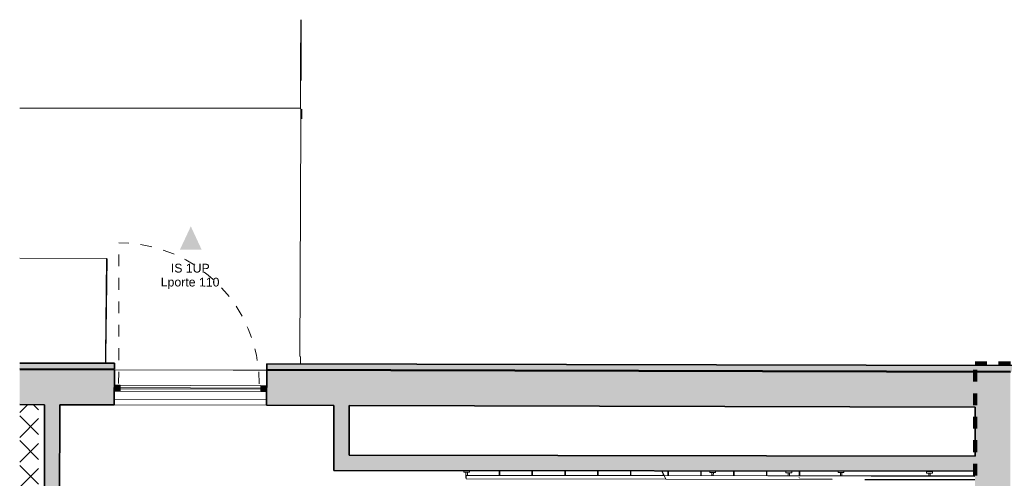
# Model space of a CAD drawing. Header units: metres. Extents: x 107 to 154, y -7 to 138.
# Tile 33 of 62: x 106.61 to 115.01, y 133.84 to 137.75. Entities that reach past the tile are written whole.
import ezdxf

# ---------------------------------------------------------------- set-up
doc = ezdxf.new("R2010")
doc.units = ezdxf.units.M
for name, pattern in [('Caché', [0.003, 0.002, -0.001]), ('Centre', [0.0125, 0.0025, -0.001875, 0.00625, -0.001875]), ('Tiret', [0.0025, 0.00125, -0.00125])]:
    doc.linetypes.add(name, pattern=pattern)
doc.layers.add('A-DETL', color=7, linetype='Continuous', lineweight=18, true_color=0x00a600)
for name, color, linetype, lineweight in [('A-DETL-GENF', 7, 'Continuous', 18), ('A-DETL-HDLN', 7, 'Caché', 18), ('A-FLOR', 7, 'Continuous', 18), ('A-FLOR-HRAL', 7, 'Continuous', 18), ('A-GLAZ-CURT', 7, 'Continuous', 18), ('A-GLAZ-CWMG', 7, 'Continuous', 18), ('A-WALL', 7, 'Continuous', 18), ('C-TOPO', 7, 'Continuous', 18), ('G-ANNO-TEXT', 7, 'Continuous', 20), ('S-STRS', 7, 'Continuous', 18), ('S-STRS-MBND', 7, 'Continuous', 25)]:
    doc.layers.add(name, color=color, linetype=linetype, lineweight=lineweight)
doc.layers.add('A-WALL-PATT', color=7, linetype='Continuous', true_color=0x2a2a2a)
doc.styles.add('Arial_4', font='arial.ttf', dxfattribs={"height": 0.075})

# ---------------------------------------------------------------- blocks, each defined once
blk = doc.blocks.new('Type de main courante - Main courante_Interne_-3258155-DCE-R-1 Proj 50')
at = {"layer": 'A-FLOR-HRAL'}
for p, q in [((172.2918, 20.6794), (172.271, 20.6577)), ((172.2918, 20.6794), (173.5114, 19.5136)), ((172.271, 20.6577), (173.5008, 19.4822)), ((173.5008, 19.4822), (173.5114, 19.5136))]:
    blk.add_line(p, q, dxfattribs=at)
blk = doc.blocks.new('Support - Métal - Circulaire - Support - Métal - Circulaire-1269305-DCE-R-1 Proj 50')
at = {"layer": 'A-FLOR-HRAL'}
for p, q in [((-0.025, 0.043), (-0.025, 0.055)), ((0.025, 0.043), (-0.025, 0.043)), ((-0.006, 0.043), (-0.006, 0)), ((0.006, 0.043), (0.006, 0.015)), ((0.025, 0.055), (0.025, 0.043))]:
    blk.add_line(p, q, dxfattribs=at)
blk.add_arc((0, 0), 0.006, 180, 227.43929, dxfattribs=at)
blk = doc.blocks.new('Panneau système - plein-3981794-DCE-R-1 Proj 50')
at = {"layer": 'A-GLAZ-CURT', "true_color": 0x2a2a2a}
blk.add_hatch(color=250, dxfattribs=at).paths.add_polyline_path([(-0.5998, 0.005), (-0.5998, -0.005), (0.5998, -0.005), (0.5998, 0.005)])
at = {"layer": 'A-GLAZ-CURT'}
for p, q in [((0.5998, 0.005), (-0.5998, 0.005)), ((-0.5998, 0.005), (-0.5998, -0.005)), ((0.5998, -0.005), (0.5998, 0.005)), ((-0.5998, -0.005), (0.5998, -0.005))]:
    blk.add_line(p, q, dxfattribs=at)
blk = doc.blocks.new('Meneau rectangulaire - 50x50-3243398-DCE-R-1 Proj 50')
at = {"layer": 'A-GLAZ-CWMG'}
for p, q in [((107.4677, 134.6317), (108.6673, 134.6286)), ((107.4675, 134.5817), (108.6672, 134.5786))]:
    blk.add_line(p, q, dxfattribs=at)
blk = doc.blocks.new('Meneau rectangulaire - 50x50-3981785-DCE-R-1 Proj 50')
at = {"layer": 'A-GLAZ-CWMG', "true_color": 0x2a2a2a}
blk.add_hatch(color=250, dxfattribs=at).paths.add_polyline_path([(-0.05, -0.025), (-0.05, 0.025), (0, 0.025), (0, -0.025)])
at = {"layer": 'A-GLAZ-CWMG'}
for p, q in [((-0.05, 0.025), (0, 0.025)), ((-0.05, -0.025), (-0.05, 0.025)), ((0, 0.025), (0, -0.025)), ((0, -0.025), (-0.05, -0.025))]:
    blk.add_line(p, q, dxfattribs=at)
blk = doc.blocks.new('Type de main courante - Main courante_Interne_-3291598-DCE-R-1 Proj 50')
at = {"layer": 'A-FLOR-HRAL'}
blk.add_open_spline([(174.334, 18.7058), (174.3342, 18.706), (174.335, 18.7069), (174.3358, 18.7077), (174.3363, 18.7082)], degree=3, knots=[0.47736139, 0.47736139, 0.47736139, 0.47736139, 0.5, 0.54969551, 0.54969551, 0.54969551, 0.54969551], dxfattribs=at)
blk = doc.blocks.new('Type de main courante - Main courante_Interne_-V24-DCE-R-1 Proj 50')
at = {"layer": 'A-FLOR-HRAL'}
for p, q in [((173.5116, 19.5141), (174.2767, 18.7827)), ((174.2854, 18.7745), (174.3451, 18.7174)), ((174.3243, 18.6957), (174.5277, 18.5013)), ((174.3451, 18.7174), (175.4294, 17.6809)), ((174.7301, 18.3079), (175.4086, 17.6592))]:
    blk.add_line(p, q, dxfattribs=at)
blk = doc.blocks.new('Support - Métal - Circulaire - Support - Métal - Circulaire-V25-DCE-R-1 Proj 50')
at = {"layer": 'A-FLOR-HRAL'}
for p, q in [((-0.025, 0.043), (-0.025, 0.0545)), ((0.025, 0.043), (-0.025, 0.043)), ((-0.006, 0.043), (-0.006, 0.015)), ((0.006, 0.043), (0.006, 0.015)), ((0.025, 0.0545), (0.025, 0.043))]:
    blk.add_line(p, q, dxfattribs=at)
blk = doc.blocks.new('Type de main courante - Main courante_Interne_-3329478-DCE-R-1 Proj 50')
at = {"layer": 'A-FLOR-HRAL'}
for p, q in [((173.5114, 19.5136), (175.4265, 17.6779)), ((173.5008, 19.4822), (174.5259, 18.4995)), ((174.7281, 18.3058), (175.4058, 17.6562))]:
    blk.add_line(p, q, dxfattribs=at)
blk = doc.blocks.new('Support - Métal - Circulaire - Support - Métal - Circulaire-V27-DCE-R-1 Proj 50')
at = {"layer": 'A-FLOR-HRAL'}
for p, q in [((-0.025, 0.043), (-0.025, 0.055)), ((-0.025, 0.055), (0.025, 0.055)), ((0.025, 0.043), (-0.025, 0.043)), ((-0.006, 0.043), (-0.006, 0.015)), ((0.006, 0.043), (0.006, 0.015)), ((0.025, 0.055), (0.025, 0.043))]:
    blk.add_line(p, q, dxfattribs=at)
blk = doc.blocks.new('Support - Métal - Circulaire - Support - Métal - Circulaire-V32-DCE-R-1 Proj 50')
at = {"layer": 'A-FLOR-HRAL'}
for p, q in [((-0.025, 0.043), (-0.025, 0.055)), ((-0.025, 0.055), (0.025, 0.055)), ((0.025, 0.043), (-0.025, 0.043)), ((-0.006, 0.043), (-0.006, 0.0186)), ((0.006, 0.043), (0.006, 0.0186)), ((0.025, 0.055), (0.025, 0.043))]:
    blk.add_line(p, q, dxfattribs=at)
blk = doc.blocks.new('Meneau rectangulaire - 50x50-3981789-DCE-R-1 Proj 50')
at = {"layer": 'A-GLAZ-CWMG', "true_color": 0x2a2a2a}
blk.add_hatch(color=250, dxfattribs=at).paths.add_polyline_path([(0, -0.025), (0, 0.025), (-0.05, 0.025), (-0.05, -0.025)])
at = {"layer": 'A-GLAZ-CWMG'}
for p, q in [((0, 0.025), (-0.05, 0.025)), ((-0.05, 0.025), (-0.05, -0.025)), ((0, -0.025), (0, 0.025)), ((-0.05, -0.025), (0, -0.025))]:
    blk.add_line(p, q, dxfattribs=at)

msp = doc.modelspace()

# ---------------------------------------------------------------- hatches: boundary and pattern name
at = {"layer": 'A-DETL-GENF', "true_color": 0x004000}
msp.add_hatch(color=98, dxfattribs=at).paths.add_polyline_path([(108.1627, 135.7875), (108.07, 135.987), (107.9767, 135.7877)])
at = {"layer": 'A-DETL-GENF', "true_color": 0x808080}
h = msp.add_hatch(dxfattribs=at)
h.set_pattern_fill('FP_14', color=8, style=0, pattern_type=2)
h.set_pattern_definition([(45, (0, 0), (-0.10606602, 0.10606602), []), (135, (0, 0), (-0.10606602, -0.10606602), [])])
h.paths.add_polyline_path([(139.4207, 102.5827), (139.4207, 105.8676), (136.4537, 105.8713), (136.4515, 105.0462), (136.2515, 105.0462), (136.2514, 104.9867), (136.1814, 104.9869), (136.1814, 105.0019), (136.1514, 105.0019), (136.1537, 106.0017), (136.1507, 106.0017), (136.1507, 106.0467), (136.1807, 106.0467), (136.1807, 106.0616), (136.2507, 106.0616), (136.2507, 106.0016), (139.4207, 105.9978), (139.4207, 107.2476), (137.6577, 107.2498), (137.6579, 107.4198), (139.4207, 107.4176), (139.4207, 108.6676), (138.0495, 108.6693), (136.7325, 107.501), (136.2525, 107.5016), (136.2525, 107.4916), (136.1825, 107.4916), (136.1825, 107.5066), (136.1525, 107.5067), (136.1526, 107.6017), (136.6952, 107.6016), (138.0453, 108.7993), (139.4207, 108.7977), (139.4207, 111.4677), (138.9479, 111.4682), (138.948, 111.5682), (139.4207, 111.5677), (139.4207, 114.6781), (145.2207, 114.6781), (145.2207, 117.0755), (144.2998, 117.0766), (144.2986, 116.0516), (144.7485, 116.0511), (144.7477, 115.3436), (144.7177, 115.3436), (144.7176, 115.3286), (144.6476, 115.3287), (144.6484, 115.9512), (144.1984, 115.9518), (144.2013, 118.2768), (144.6513, 118.2768), (144.6521, 118.8987), (144.7221, 118.8986), (144.7221, 118.8836), (144.7521, 118.8836), (144.7512, 118.1761), (144.3012, 118.1762), (144.2999, 117.1766), (145.2207, 117.1755), (145.2207, 119.8755), (144.8033, 119.876), (144.8032, 119.776), (144.7532, 119.776), (144.7531, 119.7286), (144.7231, 119.7286), (144.7231, 119.7136), (144.6531, 119.7137), (144.6531, 119.7762), (144.6032, 119.7763), (144.6035, 120.0763), (144.6535, 120.0763), (144.6536, 120.1387), (144.7236, 120.1386), (144.7236, 120.1236), (144.7536, 120.1236), (144.7535, 120.0761), (144.8035, 120.076), (144.8035, 119.976), (145.2207, 119.976), (145.2207, 122.6755), (144.3067, 122.6766), (144.3055, 121.6766), (144.7555, 121.6761), (144.7546, 120.9686), (144.7246, 120.9686), (144.7246, 120.9536), (144.6546, 120.9537), (144.6554, 121.5762), (144.2054, 121.5768), (144.2082, 123.8768), (144.6582, 123.8768), (144.6589, 124.4687), (144.7289, 124.4686), (144.7289, 124.4536), (144.7589, 124.4536), (144.7581, 123.7761), (144.3081, 123.7762), (144.3068, 122.7766), (145.2207, 122.7755), (145.2207, 125.5755), (144.8103, 125.576), (144.8101, 125.376), (144.7601, 125.376), (144.76, 125.2986), (144.73, 125.2986), (144.7299, 125.2836), (144.6599, 125.2837), (144.66, 125.3762), (144.4801, 125.3764), (144.4836, 128.2614), (144.0236, 128.262), (144.0237, 128.332), (144.0387, 128.332), (144.0387, 128.362), (144.0837, 128.362), (144.0838, 128.3919), (144.4838, 128.3919), (144.4872, 131.2114), (144.5172, 131.2114), (144.5173, 131.2564), (144.5473, 131.2564), (144.5473, 131.2713), (144.6173, 131.2713), (144.6173, 131.2263), (144.8173, 131.226), (144.817, 131.026), (144.617, 131.0263), (144.6104, 125.6763), (145.2207, 125.676), (145.2207, 134.4405), (145.0012, 134.4407), (145.0016, 134.4309), (145.0112, 134.4308), (145.0111, 134.4258), (144.9711, 134.4258), (144.9711, 134.3859), (145.0111, 134.3858), (145.0111, 134.3808), (144.9511, 134.3809), (144.9511, 134.4309), (144.6212, 134.4309), (144.6191, 132.7013), (144.5491, 132.7013), (144.5491, 132.7163), (144.5191, 132.7164), (144.5191, 132.7614), (144.4892, 132.7614), (144.4902, 133.6088), (143.6714, 132.792), (143.6448, 132.8187), (142.6322, 131.809), (142.659, 131.7821), (142.1473, 131.2717), (142.1449, 129.3368), (142.0749, 129.3369), (142.0749, 129.3519), (142.0449, 129.3519), (142.0449, 129.3969), (142.015, 129.3968), (142.015, 129.3945), (141.8225, 129.3947), (141.8226, 129.4647), (141.8376, 129.4647), (141.8376, 129.4947), (141.8826, 129.4946), (141.8826, 129.4646), (142.0151, 129.4646), (142.017, 131.0295), (141.817, 131.0297), (141.817, 131.0584), (140.6171, 131.0613), (140.6162, 130.3662), (140.5662, 130.3663), (140.5671, 131.0615), (139.8671, 131.0632), (139.8659, 130.1446), (139.7959, 130.1447), (139.7959, 130.1597), (139.7659, 130.1597), (139.766, 130.2047), (139.796, 130.2047), (139.7971, 131.0633), (138.9971, 131.0653), (138.9951, 129.4682), (139.7951, 129.4672), (139.7951, 129.4697), (139.7651, 129.4697), (139.7651, 129.5147), (139.7951, 129.5147), (139.7952, 129.5297), (139.8652, 129.5296), (139.8651, 129.4671), (140.9476, 129.4658), (140.9476, 129.4958), (140.9926, 129.4957), (140.9926, 129.4657), (141.0076, 129.4657), (141.0075, 129.3957), (138.995, 129.3982), (138.9949, 129.2807), (138.9249, 129.2808), (138.9249, 129.2958), (138.8949, 129.2958), (138.8949, 129.3408), (138.9249, 129.3408), (138.9249, 129.3983), (138.055, 129.3993), (138.0552, 129.5318), (138.1252, 129.5318), (138.1252, 129.5168), (138.1551, 129.5167), (138.1551, 129.4717), (138.1251, 129.4717), (138.1251, 129.4693), (138.9251, 129.4683), (138.9271, 131.0655), (138.1271, 131.0674), (138.126, 130.2068), (138.156, 130.2067), (138.1559, 130.1617), (138.1259, 130.1617), (138.1259, 130.1468), (138.0559, 130.1468), (138.0571, 131.0676), (136.6427, 131.0711), (136.6381, 128.4011), (138.9238, 128.3983), (138.9238, 128.4058), (138.8938, 128.4058), (138.8938, 128.4508), (138.9238, 128.4508), (138.9239, 128.4658), (138.9939, 128.4657), (138.9938, 128.3982), (142.0138, 128.3945), (142.0139, 128.462), (142.0439, 128.462), (142.0439, 128.5069), (142.0739, 128.5069), (142.0739, 128.5219), (142.1439, 128.5218), (142.1439, 128.3943), (142.5338, 128.3938), (142.5338, 128.3638), (142.5787, 128.3638), (142.5787, 128.3338), (142.5937, 128.3338), (142.5936, 128.2638), (142.1436, 128.2643), (142.1435, 128.2043), (142.0735, 128.2044), (142.0735, 128.2194), (142.0436, 128.2194), (142.0436, 128.2644), (136.6379, 128.2711), (136.628, 122.5136), (142.0065, 122.507), (142.007, 122.8845), (142.037, 122.8845), (142.037, 122.9294), (142.067, 122.9294), (142.067, 122.9444), (142.1371, 122.9443), (142.1358, 121.9243), (142.0658, 121.9244), (142.0658, 121.9394), (142.0358, 121.9394), (142.0358, 121.9844), (142.0059, 121.9845), (142.0059, 122.407), (136.6278, 122.4136), (136.6179, 116.6561), (142.0293, 116.6494), (142.0332, 119.7794), (141.8032, 119.7797), (141.8035, 120.0797), (142.0035, 120.0795), (142.004, 120.4345), (142.034, 120.4345), (142.034, 120.4794), (142.064, 120.4794), (142.064, 120.4944), (142.134, 120.4943), (142.1292, 116.5493), (136.6178, 116.5561), (136.6123, 113.3711), (137.2503, 113.3703), (137.2481, 111.5703), (137.448, 111.5701), (137.4479, 111.4701), (136.609, 111.4711), (136.608, 110.8861), (136.5883, 110.8861), (136.5833, 108.9951), (136.5844, 108.5859), (133.9222, 108.5928), (133.9208, 107.4306), (133.9191, 107.4306), (133.9152, 105.9307), (133.919, 105.9306), (133.9188, 105.8206), (132.731, 105.8221), (132.7307, 105.1787), (132.7296, 102.7738), (132.7345, 102.7738), (132.7345, 102.5938), (132.7843, 102.5937), (132.7843, 102.5908), (133.5843, 102.5898), (133.5843, 102.5926), (133.6343, 102.5925), (133.6343, 102.5898), (134.4343, 102.5888), (134.4345, 102.7713), (134.4845, 102.7712), (134.4845, 102.5887), (134.682, 102.5885), (134.6822, 102.771), (134.7322, 102.7709), (134.7322, 102.5884), (136.1451, 102.5867), (136.1476, 103.5419), (136.1776, 103.5419), (136.1777, 103.5569), (136.2477, 103.5567), (136.2477, 103.4967), (136.4475, 103.4962), (136.4451, 102.5863), (138.3415, 102.584)])
h.paths.add_polyline_path([(114.672, 102.618), (114.6771, 106.103), (111.8034, 106.1067), (108.3438, 106.1109), (108.3438, 106.1409), (108.2988, 106.141), (108.2988, 106.171), (108.2839, 106.171), (108.2839, 106.241), (109.2073, 106.2399), (109.2152, 111.6349), (109.2631, 111.6348), (109.2644, 112.7098), (109.2944, 112.7098), (109.2945, 112.7548), (109.3245, 112.7548), (109.3245, 112.7697), (109.3945, 112.7697), (109.3932, 111.6947), (109.5932, 111.6944), (109.5932, 111.6344), (114.6931, 111.6281), (114.6964, 114.2981), (109.5964, 114.3044), (109.5963, 114.2694), (109.3963, 114.2696), (109.3963, 114.1996), (109.3263, 114.1997), (109.3263, 114.2147), (109.2963, 114.2148), (109.2963, 114.2598), (109.2663, 114.2598), (109.268, 115.6173), (109.338, 115.6172), (109.338, 115.6022), (109.368, 115.6022), (109.368, 115.5572), (109.3979, 115.5571), (109.3966, 114.4696), (109.5966, 114.4694), (109.5966, 114.4344), (111.5465, 114.432), (111.5469, 114.732), (113.3569, 114.7298), (113.3569, 114.4298), (114.6965, 114.4281), (114.7171, 131.0981), (109.6171, 131.1044), (109.617, 131.0694), (109.417, 131.0696), (109.4136, 128.2396), (109.3836, 128.2396), (109.3835, 128.1947), (109.3535, 128.1947), (109.3535, 128.1797), (109.2835, 128.1798), (109.2871, 131.1048), (106.9471, 131.1072), (106.9453, 129.6927), (106.8753, 129.6928), (106.8753, 129.7078), (106.8454, 129.7079), (106.8454, 129.7529), (106.8154, 129.7529), (106.817, 131.0728), (106.617, 131.0731), (106.6173, 131.2731), (106.7673, 131.2731), (106.7698, 133.2929), (106.6099, 133.2928), (106.6099, 128.4381), (106.8138, 128.4378), (106.8143, 128.8179), (106.8443, 128.8179), (106.8443, 128.8629), (106.8743, 128.8629), (106.8743, 128.8778), (106.9443, 128.8777), (106.9423, 127.1927), (106.8723, 127.1928), (106.8723, 127.2078), (106.8423, 127.2079), (106.8423, 127.2529), (106.8123, 127.2529), (106.8136, 128.3078), (106.6099, 128.3078), (106.6105, 125.7231), (106.8105, 125.7228), (106.8112, 126.3179), (106.8412, 126.3179), (106.8412, 126.3629), (106.8712, 126.3629), (106.8712, 126.3778), (106.9413, 126.3777), (106.9388, 124.3927), (106.8688, 124.3928), (106.8688, 124.4078), (106.8388, 124.4079), (106.8388, 124.4529), (106.8089, 124.4529), (106.8101, 125.4228), (106.6101, 125.4231), (106.6099, 125.3957), (106.6099, 122.9231), (106.807, 122.9228), (106.8077, 123.5179), (106.8377, 123.5179), (106.8378, 123.5629), (106.8678, 123.5629), (106.8678, 123.5778), (106.9378, 123.5777), (106.9365, 122.5077), (106.6099, 122.5077), (106.6099, 117.3234), (106.9301, 117.3227), (106.929, 116.4027), (106.859, 116.4028), (106.859, 116.4178), (106.829, 116.4178), (106.829, 116.4628), (106.799, 116.4629), (106.7997, 117.0232), (106.6099, 117.0232), (106.6099, 111.6981), (106.7932, 111.6979), (106.7939, 112.2729), (106.8239, 112.2729), (106.8239, 112.3179), (106.8539, 112.3179), (106.8539, 112.3328), (106.924, 112.3328), (106.9181, 107.5477), (106.8481, 107.5478), (106.8481, 107.5628), (106.8181, 107.5629), (106.8181, 107.6079), (106.7881, 107.6079), (106.7929, 111.4479), (106.6099, 111.4479), (106.6099, 106.0731), (106.7862, 106.0729), (106.787, 106.6729), (106.817, 106.6729), (106.817, 106.7179), (106.847, 106.7179), (106.847, 106.7328), (106.9171, 106.7327), (106.917, 106.2427), (107.4689, 106.242), (107.4689, 106.172), (107.4539, 106.172), (107.4538, 106.142), (107.4088, 106.142), (107.4088, 106.1121), (106.9163, 106.1127), (106.9162, 106.0179), (106.9135, 103.8302), (106.8435, 103.8303), (106.8435, 103.8453), (106.8135, 103.8453), (106.8135, 103.8903), (106.7835, 103.8904), (106.786, 105.8729), (106.6099, 105.8729), (106.6099, 102.625), (106.782, 102.6248), (106.7824, 102.9554), (106.8124, 102.9554), (106.8125, 103.0003), (106.8425, 103.0003), (106.8425, 103.0153), (106.9125, 103.0152), (106.9125, 102.6247), (113.8492, 102.6187)])
h.paths.add_polyline_path([(109.586, 105.8694), (109.386, 105.8697), (109.3864, 106.0697), (109.5862, 106.0694)])
h.paths.add_polyline_path([(138.0708, 106.0519), (138.0704, 106.0529), (138.0709, 106.0529)])
h.paths.add_polyline_path([(138.0723, 107.1919), (138.0719, 107.1929), (138.0723, 107.1929)])
h.paths.add_polyline_path([(137.198, 111.5704), (137.1981, 111.6204), (137.2081, 111.6204), (137.209, 112.3204), (137.199, 112.3204), (137.199, 112.3704), (136.6106, 112.3711), (136.6092, 111.5711), (137.0921, 111.5705)])
h.paths.add_polyline_path([(137.1991, 112.4704), (137.1992, 112.5204), (137.2092, 112.5204), (137.2101, 113.2204), (137.2001, 113.2204), (137.2001, 113.2704), (136.6121, 113.2711), (136.6107, 112.4711), (137.1491, 112.4705)])
h.paths.add_polyline_path([(113.2346, 112.8799), (110.3846, 112.8834), (110.3848, 113.0534), (112.619, 113.0507), (112.619, 113.048), (112.6304, 113.048), (112.6292, 113.0507), (113.2348, 113.0499)])
h.paths.add_polyline_path([(110.7937, 113.1028), (110.7933, 113.1039), (110.7937, 113.1039)])
h.paths.add_polyline_path([(106.925, 113.1478), (106.855, 113.1478), (106.855, 113.1628), (106.825, 113.1629), (106.825, 113.2079), (106.795, 113.2079), (106.7964, 114.3079), (106.7489, 114.3079), (106.7489, 114.3379), (106.7339, 114.3379), (106.734, 114.4079), (106.7965, 114.4079), (106.7979, 115.5279), (106.8279, 115.5279), (106.8279, 115.5728), (106.8579, 115.5728), (106.858, 115.5878), (106.928, 115.5877), (106.925, 113.1628)])
h.paths.add_polyline_path([(110.7951, 114.2428), (110.7947, 114.2439), (110.7951, 114.2439)])
h.paths.add_polyline_path([(113.3065, 114.4298), (113.3065, 114.6798), (111.5968, 114.6819), (111.5968, 114.4319), (112.9087, 114.4303)])
h.paths.add_polyline_path([(109.339, 116.4322), (109.269, 116.4323), (109.2777, 123.4973), (109.3477, 123.4972), (109.3477, 123.4822), (109.3777, 123.4822), (109.3777, 123.4372), (109.4076, 123.4371), (109.407, 122.9196), (109.607, 122.9194), (109.6066, 122.6194), (109.4066, 122.6196), (109.4001, 117.3196), (109.6001, 117.3194), (109.5997, 117.0194), (109.3997, 117.0196), (109.3991, 116.4921), (109.3691, 116.4921), (109.369, 116.4472), (109.339, 116.4472), (109.339, 116.4323)])
h.paths.add_polyline_path([(142.1381, 123.7593), (142.0681, 123.7594), (142.0681, 123.7744), (142.0381, 123.7744), (142.0381, 123.8194), (142.0081, 123.8195), (142.0101, 125.3795), (141.8101, 125.3797), (141.8104, 125.6797), (142.0104, 125.6795), (142.0117, 126.7145), (142.0417, 126.7145), (142.0418, 126.7594), (142.0718, 126.7594), (142.0718, 126.7744), (142.1418, 126.7743), (142.1381, 123.7744)])
h.paths.add_polyline_path([(109.3487, 124.3122), (109.2787, 124.3123), (109.2812, 126.3498), (109.3512, 126.3497), (109.3512, 126.3347), (109.3812, 126.3347), (109.3812, 126.2897), (109.4112, 126.2896), (109.4104, 125.7196), (109.6104, 125.7194), (109.6101, 125.4194), (109.4101, 125.4196), (109.4088, 124.3721), (109.3788, 124.3721), (109.3787, 124.3272), (109.3487, 124.3272), (109.3487, 124.3122)])
h.paths.add_polyline_path([(106.7699, 133.3629), (106.7712, 134.4663), (106.6099, 134.4662), (106.6099, 133.3631)])
at = {"layer": 'A-DETL-GENF', "true_color": 0xff0000}
h = msp.add_hatch(color=1, dxfattribs=at)
h.paths.add_polyline_path([(115.058, 131.859), (115.0583, 132.0515), (114.7583, 132.052), (114.7579, 131.8594), (114.8331, 131.9343), (114.907, 131.8602), (114.9831, 131.9341), (115.0558, 131.8611)])
h.paths.add_polyline_path([(115.0603, 133.7061), (115.0606, 133.8986), (114.9855, 133.8237), (114.9096, 133.8979), (114.8354, 133.8239), (114.7605, 133.8991), (114.7603, 133.7065), (115.0558, 133.7061)])
at = {"layer": 'A-WALL-PATT'}
h = msp.add_hatch(color=256, dxfattribs=at)
h.paths.add_polyline_path([(115.1127, 134.7492), (115.1128, 134.7992), (108.718, 134.8159), (108.718, 134.7659), (115.0627, 134.7494)])
h.paths.add_polyline_path([(107.4182, 134.7693), (107.4182, 134.8193), (106.6099, 134.8214), (106.6099, 134.7714)])
h = msp.add_hatch(color=256, dxfattribs=at)
h.paths.add_polyline_path([(115.062, 134.4447), (115.0627, 134.7447), (108.7177, 134.7612), (108.7169, 134.4612), (115.0558, 134.4447)])
h.paths.add_polyline_path([(107.4172, 134.4646), (107.418, 134.7646), (106.6099, 134.7667), (106.6099, 134.4667), (106.9512, 134.4658)])
h = msp.add_hatch(color=256, dxfattribs=at)
h.paths.add_polyline_path([(106.912, 102.6227), (106.9124, 102.9552), (106.7824, 102.9552), (106.782, 102.6229)])
h.paths.add_polyline_path([(106.9135, 103.8902), (106.9164, 106.6727), (106.787, 106.6729), (106.7835, 103.8904)])
h.paths.add_polyline_path([(106.9181, 107.6077), (106.9239, 112.2728), (106.7939, 112.2729), (106.7881, 107.6079), (106.7939, 107.6079)])
h.paths.add_polyline_path([(106.925, 113.2078), (106.9279, 115.5277), (106.7979, 115.5277), (106.795, 113.2079), (106.7965, 113.2079)])
h.paths.add_polyline_path([(106.929, 116.4627), (106.9301, 117.3227), (106.8001, 117.3227), (106.799, 116.4629), (106.8001, 116.4629)])
h.paths.add_polyline_path([(106.9365, 122.5077), (106.9377, 123.5177), (106.8077, 123.5177), (106.807, 122.5078)])
h.paths.add_polyline_path([(106.9389, 124.4527), (106.9412, 126.3177), (106.8112, 126.3179), (106.8089, 124.4529), (106.8112, 124.4529)])
h.paths.add_polyline_path([(106.9423, 127.2527), (106.9443, 128.8177), (106.8143, 128.8177), (106.8123, 127.2529), (106.8136, 127.2529)])
h.paths.add_polyline_path([(106.9454, 129.7527), (106.9512, 134.4658), (106.8212, 134.4658), (106.8154, 129.7529)])
for points in [[(109.4205, 133.9046), (109.4207, 134.4594), (109.2912, 134.4597), (109.2905, 133.9048)], [(114.7605, 133.8981), (114.7605, 133.8991), (114.7615, 133.8981), (114.7616, 134.0281), (109.4207, 134.0346), (109.4207, 133.9046), (114.7603, 133.8981)]]:
    msp.add_hatch(color=256, dxfattribs=at).paths.add_polyline_path(points)
h = msp.add_hatch(color=256, dxfattribs=at)
h.paths.add_polyline_path([(115.0331, 110.9127), (115.0332, 110.9189), (114.7332, 110.9194), (114.7332, 110.9131), (114.7542, 110.913)])
h.paths.add_polyline_path([(114.7709, 133.898), (114.7714, 134.243), (115.0619, 134.243), (115.0621, 134.4447), (114.7621, 134.4455), (114.7616, 133.8981)])
h = msp.add_hatch(color=256, dxfattribs=at)
h.paths.add_polyline_path([(115.0332, 110.9189), (115.0592, 132.0516), (115.0583, 132.0515), (115.058, 131.859), (114.9831, 131.9341), (114.907, 131.8602), (114.8328, 131.9341), (114.759, 131.8605), (114.7332, 110.9194), (115.0331, 110.9189)])
h.paths.add_polyline_path([(115.0612, 133.7061), (115.0619, 134.2427), (114.7714, 134.2427), (114.7709, 133.898), (114.7616, 133.898), (114.8354, 133.8239), (114.9096, 133.8979), (114.9857, 133.8239), (115.0606, 133.898), (115.0606, 133.7061)])

# ---------------------------------------------------------------- linework, layer by layer
at = {"layer": 'A-DETL', "color": 1, "linetype": 'Centre', "lineweight": 100, "true_color": 0xff0000}
for p, q in [((114.7341, 111.6629), (114.7626, 134.8181)), ((114.7626, 134.8181), (135.3825, 134.7878))]:
    msp.add_line(p, q, dxfattribs=at)
at = {"layer": 'A-DETL-HDLN'}
msp.add_line((107.4543, 134.6471), (107.4561, 135.8471), dxfattribs=at)
msp.add_arc((107.4543, 134.6471), 1.2, 359.9294, 89.91587, dxfattribs=at)
at = {"layer": 'A-FLOR'}
msp.add_line((108.717, 134.5081), (107.4173, 134.5097), dxfattribs=at)
at = {"layer": 'A-WALL', "lineweight": 35}
for p, q in [((106.6099, 134.8214), (107.4183, 134.8193)), ((107.4182, 134.7693), (106.6099, 134.7714)), ((106.6099, 134.7667), (107.418, 134.7646)), ((107.418, 134.7646), (107.4172, 134.4646)), ((107.4182, 134.7693), (107.4183, 134.8193)), ((108.7177, 134.7612), (108.7169, 134.4612)), ((115.0627, 134.7447), (108.7177, 134.7612)), ((108.7179, 134.7659), (108.718, 134.8159)), ((108.7179, 134.7659), (115.0627, 134.7494)), ((115.1128, 134.7992), (108.718, 134.8159)), ((106.8212, 134.4662), (106.6099, 134.4667)), ((106.8212, 134.4662), (106.8199, 133.3628)), ((106.9472, 131.2377), (106.9512, 134.4658)), ((107.4172, 134.4646), (106.9512, 134.4658)), ((108.7169, 134.4612), (109.2912, 134.4597)), ((109.2905, 133.9048), (109.2912, 134.4597)), ((109.4212, 134.4594), (109.4207, 134.0346)), ((109.4212, 134.4594), (114.7621, 134.4455)), ((114.7621, 134.4455), (114.7616, 134.0281)), ((109.4207, 134.0346), (114.7616, 134.0281)), ((114.7605, 133.8981), (109.2905, 133.9048))]:
    msp.add_line(p, q, dxfattribs=at)
at = {"layer": 'A-WALL'}
for p, q in [((107.418, 134.7646), (108.7177, 134.7612)), ((108.7169, 134.4612), (107.4172, 134.4646))]:
    msp.add_line(p, q, dxfattribs=at)
at = {"layer": 'C-TOPO'}
for p, q in [((109.0078, 137.7494), (109.0072, 137.3578)), ((109.0103, 137.3633), (109.0109, 137.7494)), ((109.0072, 137.3578), (109.0067, 136.9904)), ((109.0102, 137.2321), (109.0103, 137.3633)), ((108.7632, 136.9959), (106.6099, 136.9959)), ((106.6099, 136.9943), (108.767, 136.9943)), ((108.7632, 136.9959), (108.9444, 136.9959)), ((108.9482, 136.9943), (108.767, 136.9943)), ((108.9444, 136.9959), (109.0067, 136.9959)), ((108.9482, 136.9943), (109.0067, 136.9943)), ((109.0067, 136.9904), (109.0095, 136.9904)), ((109.0095, 136.9904), (109.009, 136.8993)), ((109.0159, 136.9032), (109.0164, 136.9876)), ((109.0088, 136.8565), (109.0055, 136.1882)), ((109.009, 136.8993), (109.0088, 136.8677)), ((109.0088, 136.8677), (109.0088, 136.8565)), ((109.0055, 136.1882), (108.999, 134.8769)), ((107.3514, 135.7124), (106.6099, 135.7154)), ((107.3423, 134.8843), (107.3514, 135.7124)), ((107.3552, 135.7108), (107.3462, 134.8823)), ((107.3514, 135.7108), (107.3552, 135.7108)), ((107.3416, 134.8195), (107.3423, 134.8843)), ((107.3462, 134.8823), (107.3454, 134.8195)), ((109.0056, 134.8152), (109.0059, 134.8768)), ((107.0241, 134.7656), (107.3409, 134.7652)), ((107.3409, 134.7652), (107.341, 134.7695)), ((107.3448, 134.7695), (107.3448, 134.7648)), ((109.0054, 134.7613), (108.4316, 134.762)), ((108.9984, 134.7613), (108.9984, 134.7605)), ((109.0054, 134.7613), (109.0054, 134.7652)), ((111.2739, 134.7546), (114.5198, 134.7506)), ((114.5198, 134.7506), (114.6856, 134.7504))]:
    msp.add_line(p, q, dxfattribs=at)
at = {"layer": 'S-STRS'}
for p, q in [((110.7005, 133.9031), (110.7005, 133.8631)), ((110.9805, 133.9027), (110.9805, 133.8627)), ((111.2605, 133.9024), (111.2605, 133.8624)), ((111.5405, 133.902), (111.5405, 133.862)), ((111.8205, 133.9017), (111.8205, 133.8617)), ((112.1005, 133.8768), (112.1005, 133.8613)), ((112.1405, 133.9013), (112.1405, 133.8618)), ((112.4205, 133.9009), (112.4205, 133.8614)), ((112.7005, 133.9006), (112.7005, 133.8611)), ((112.9805, 133.9002), (112.9805, 133.8608)), ((113.2605, 133.8999), (113.2605, 133.8604))]:
    msp.add_line(p, q, dxfattribs=at)
at = {"layer": 'S-STRS', "linetype": 'Tiret'}
for p, q in [((110.7055, 133.9031), (110.7055, 133.8631)), ((110.9855, 133.9027), (110.9855, 133.8627)), ((111.2655, 133.9024), (111.2655, 133.8624)), ((111.5455, 133.902), (111.5455, 133.862)), ((111.8255, 133.9017), (111.8255, 133.8617)), ((112.1055, 133.8661), (112.1055, 133.8613)), ((112.1455, 133.9013), (112.1455, 133.8618)), ((112.4255, 133.9009), (112.4255, 133.8614)), ((112.7055, 133.9006), (112.7055, 133.8611)), ((112.9855, 133.9002), (112.9855, 133.8607)), ((113.2655, 133.8999), (113.2655, 133.8604))]:
    msp.add_line(p, q, dxfattribs=at)
at = {"layer": 'S-STRS-MBND'}
msp.add_line((112.1077, 133.8613), (112.0891, 133.9013), dxfattribs=at)

# ---------------------------------------------------------------- block references
at = {"layer": 'A-FLOR-HRAL'}
for name, p, rotation in [('Type de main courante - Main courante_Interne_-3329478-DCE-R-1 Proj 50', (0, 0), 43.63743700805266), ('Type de main courante - Main courante_Interne_-V24-DCE-R-1 Proj 50', (0, 0), 43.63743700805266), ('Type de main courante - Main courante_Interne_-3258155-DCE-R-1 Proj 50', (0, 0), 43.63743700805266), ('Support - Métal - Circulaire - Support - Métal - Circulaire-1269305-DCE-R-1 Proj 50', (110.4233, 133.8484), 359.9294002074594), ('Support - Métal - Circulaire - Support - Métal - Circulaire-V25-DCE-R-1 Proj 50', (112.5221, 133.8463), 359.9294002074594), ('Support - Métal - Circulaire - Support - Métal - Circulaire-V27-DCE-R-1 Proj 50', (113.1719, 133.8435), 359.8507581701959), ('Type de main courante - Main courante_Interne_-3291598-DCE-R-1 Proj 50', (0, 0), 43.63743700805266), ('Support - Métal - Circulaire - Support - Métal - Circulaire-V25-DCE-R-1 Proj 50', (113.6179, 133.845), 359.9294002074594), ('Support - Métal - Circulaire - Support - Métal - Circulaire-V32-DCE-R-1 Proj 50', (114.3718, 133.8404), 359.8507581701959)]:
    msp.add_blockref(name, p, dxfattribs=dict(at, rotation=rotation))
at = {"layer": 'A-GLAZ-CURT', "rotation": 179.8507581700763}
msp.add_blockref('Panneau système - plein-3981794-DCE-R-1 Proj 50', (108.0674, 134.6052), dxfattribs=at)
at = {"layer": 'A-GLAZ-CWMG', "extrusion": (0, 0, -1), "rotation": 0.1492418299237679}
msp.add_blockref('Meneau rectangulaire - 50x50-3981785-DCE-R-1 Proj 50', (-107.4176, 134.6069), dxfattribs=at)
at = {"layer": 'A-GLAZ-CWMG'}
msp.add_blockref('Meneau rectangulaire - 50x50-3243398-DCE-R-1 Proj 50', (0, 0), dxfattribs=at)
at = {"layer": 'A-GLAZ-CWMG', "rotation": 359.8507581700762}
msp.add_blockref('Meneau rectangulaire - 50x50-3981789-DCE-R-1 Proj 50', (108.7173, 134.6035), dxfattribs=at)

# ---------------------------------------------------------------- texts
at = {"layer": 'G-ANNO-TEXT', "color": 98, "true_color": 0x004000, "char_height": 0.075, "attachment_point": 1, "rotation": 359.91587, "style": 'Arial_4'}
for s, insert, width in [('IS 1UP', (107.8996, 135.6687), 0.404852), ('Lporte 110', (107.8134, 135.5498), 0.609283)]:
    msp.add_mtext(s, dxfattribs=dict(at, insert=insert, width=width))

doc.saveas('drawing.dxf')
